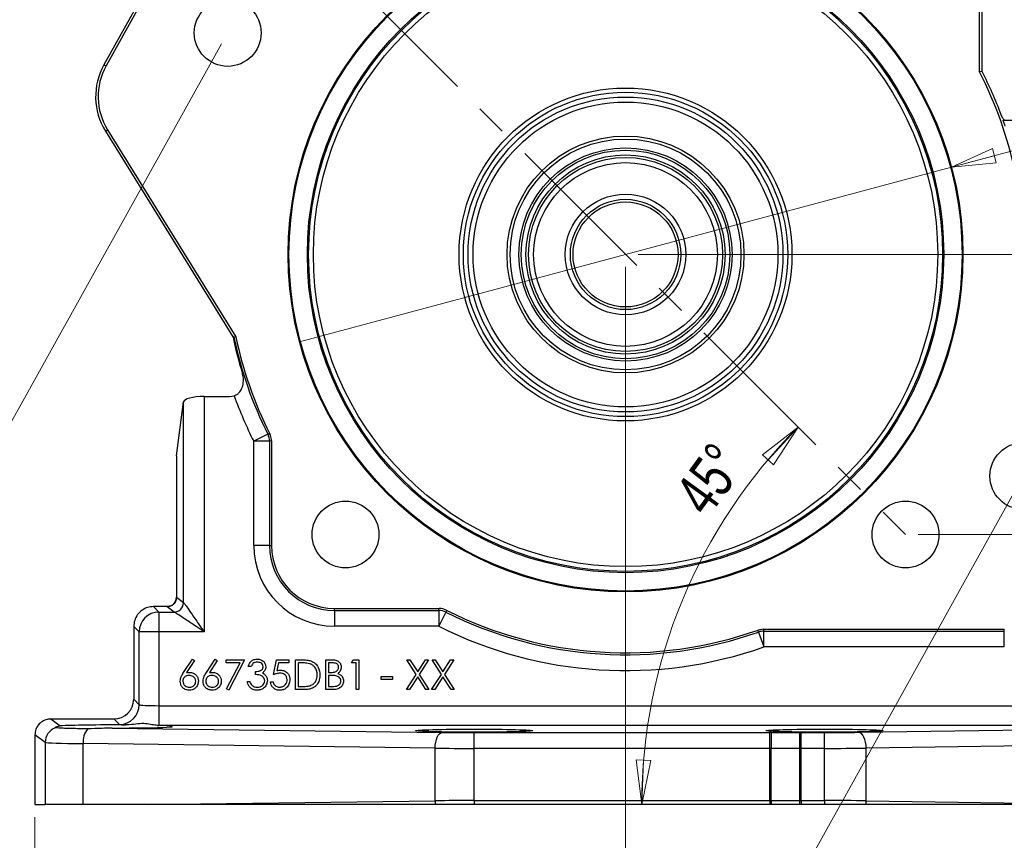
# Model space of a CAD drawing. Header units: inches. Extents: x 0.6 to 16.3, y 0.2 to 11.5.
# Tile 3 of 34: x 2.3 to 5.4, y 4.3 to 6.9. Entities that reach past the tile are written whole.
import ezdxf

# ---------------------------------------------------------------- set-up
doc = ezdxf.new("R2010")
doc.units = ezdxf.units.IN
doc.header["$MEASUREMENT"] = 0
doc.linetypes.add('CENTERX2', pattern=[0.8, 0.5, -0.1, 0.1, -0.1])
doc.styles.add('SLDTEXTSTYLE0', font='TXT', dxfattribs={"width": 0.75})
doc.dimstyles.new('SLDDIMSTYLE0', dxfattribs={"dimtxt": 0.137795, "dimasz": 0.14, "dimexe": 0, "dimexo": 0.0625, "dimgap": 0.034449, "dimtad": 1, "dimdec": 4, "dimlfac": 2, "dimzin": 12, "dimdsep": 46, "dimtxsty": 'SLDTEXTSTYLE0', "dimblk1": 'CLOSED', "dimblk2": 'CLOSED', "dimsah": 1, "dimcen": 0.09, "dimazin": 3, "dimtfac": 1, "dimtofl": 0, "dimtmove": 0, "dimatfit": 3, "dimldrblk": 'CLOSED', "dimfxl": 0, "dimfrac": 2, "dimtolj": 1, "dimtzin": 12, "dimarcsym": 0})
doc.dimstyles.new('SLDDIMSTYLE1', dxfattribs={"dimtxt": 0.137795, "dimasz": 0.14, "dimexe": 0, "dimexo": 0.0625, "dimgap": 0.034449, "dimtad": 0, "dimdec": 1, "dimlfac": 2, "dimrnd": 1e-09, "dimzin": 12, "dimdsep": 46, "dimtxsty": 'SLDTEXTSTYLE0', "dimblk1": 'NONE', "dimblk2": 'CLOSED', "dimsah": 1, "dimcen": 0, "dimadec": 0, "dimazin": 3, "dimtfac": 1, "dimtdec": 1, "dimtmove": 0, "dimatfit": 3, "dimldrblk": 'NONE', "dimfxl": 0, "dimfrac": 2, "dimtolj": 1, "dimtzin": 12, "dimarcsym": 0})
doc.dimstyles.new('SLDDIMSTYLE2', dxfattribs={"dimtxt": 0.137795, "dimasz": 0.14, "dimexe": 0, "dimexo": 0.0625, "dimgap": 0.034449, "dimtad": 0, "dimtih": 1, "dimtoh": 1, "dimlfac": 2, "dimrnd": 1e-09, "dimzin": 12, "dimdsep": 46, "dimtxsty": 'SLDTEXTSTYLE0', "dimblk1": 'CLOSED', "dimblk2": 'CLOSED', "dimsah": 1, "dimcen": 0.09, "dimadec": 0, "dimazin": 3, "dimtfac": 1, "dimtofl": 0, "dimtmove": 0, "dimatfit": 3, "dimldrblk": 'CLOSED', "dimfxl": 0, "dimfrac": 2, "dimtolj": 1, "dimtzin": 12, "dimarcsym": 0})
doc.dimstyles.new('SLDDIMSTYLE3', dxfattribs={"dimtxt": 0.137795, "dimasz": 0.14, "dimexe": 0, "dimexo": 0.0625, "dimgap": 0.034449, "dimtad": 0, "dimdec": 1, "dimlfac": 2, "dimrnd": 1e-09, "dimzin": 12, "dimdsep": 46, "dimtxsty": 'SLDTEXTSTYLE0', "dimblk1": 'CLOSED', "dimblk2": 'CLOSED', "dimsah": 1, "dimcen": 0.09, "dimadec": 0, "dimazin": 3, "dimtfac": 1, "dimtdec": 1, "dimtofl": 0, "dimtmove": 0, "dimatfit": 3, "dimldrblk": 'CLOSED', "dimfxl": 0, "dimfrac": 2, "dimtolj": 1, "dimtzin": 12, "dimarcsym": 0})
doc.dimstyles.new('SLDDIMSTYLE4', dxfattribs={"dimtxt": 0.137795, "dimasz": 0.14, "dimexe": 0, "dimexo": 0.0625, "dimgap": 0.034449, "dimtad": 0, "dimdec": 1, "dimlfac": 2, "dimrnd": 1e-09, "dimzin": 4, "dimdsep": 46, "dimtxsty": 'SLDTEXTSTYLE0', "dimblk1": 'CLOSED', "dimblk2": 'CLOSED', "dimsah": 1, "dimcen": 0.09, "dimadec": 0, "dimazin": 1, "dimtfac": 1, "dimtdec": 1, "dimtofl": 0, "dimtmove": 0, "dimatfit": 3, "dimldrblk": 'CLOSED', "dimfxl": 0, "dimfrac": 2, "dimtolj": 1, "dimtzin": 12, "dimarcsym": 0})
doc.dimstyles.new('SLDDIMSTYLE5', dxfattribs={"dimtxt": 0.137795, "dimasz": 0.14, "dimexe": 0, "dimexo": 0.0625, "dimgap": 0.034449, "dimtad": 0, "dimtih": 1, "dimtoh": 1, "dimdec": 1, "dimlfac": 2, "dimrnd": 1e-09, "dimzin": 12, "dimdsep": 46, "dimtxsty": 'SLDTEXTSTYLE0', "dimblk1": 'CLOSED', "dimblk2": 'CLOSED', "dimsah": 1, "dimcen": 0.09, "dimadec": 0, "dimazin": 3, "dimtfac": 1, "dimtdec": 1, "dimtofl": 0, "dimtmove": 0, "dimatfit": 3, "dimldrblk": 'CLOSED', "dimfxl": 0, "dimfrac": 2, "dimtolj": 1, "dimtzin": 12, "dimarcsym": 0})

# ---------------------------------------------------------------- blocks, each defined once
blk = doc.blocks.new('_Closed')
at = {"color": 0, "linetype": 'ByBlock', "lineweight": -2}
for p, q in [((-1, 0.166667), (0, 0)), ((-1, 0.166667), (-1, -0.166667)), ((0, 0), (-1, -0.166667)), ((0, 0), (-1, 0))]:
    blk.add_line(p, q, dxfattribs=at)
blk = doc.blocks.new('_D')
at = {"color": 7, "linetype": 'Continuous', "lineweight": 0}
blk.add_line((2.73, 4.4103), (4.2885, 4.4103), dxfattribs=at)
at = {"color": 7, "linetype": 'Continuous', "lineweight": 18}
blk.add_arc((5.9343, 4.4103), 1.6852, 135, 180, dxfattribs=at)
at = {"color": 7, "linetype": 'Continuous', "lineweight": 18, "xscale": 0.14, "yscale": 0.14}
for p, rotation in [((4.7427, 5.6019), 47.37451007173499), ((4.2492, 4.4103), 267.6254899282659)]:
    blk.add_blockref('_Closed', p, dxfattribs=dict(at, rotation=rotation))
at = {"color": 7, "linetype": 'Continuous', "lineweight": 18, "insert": (4.3461, 5.3936), "char_height": 0.1378, "attachment_point": 1, "rotation": 53.9835, "style": 'SLDTEXTSTYLE0'}
blk.add_mtext('45°', dxfattribs=at)
blk = doc.blocks.new('_D_1')
at = {"color": 7, "linetype": 'Continuous', "lineweight": 0}
for p, q in [((5.9974, 6.8554), (6.038, 6.8663)), ((6.038, 6.8663), (6.0946, 6.655)), ((5.7024, 6.7764), (5.6618, 6.7655)), ((5.6618, 6.7655), (5.7185, 6.5542)), ((6.0946, 6.655), (6.0541, 6.6441)), ((5.7185, 6.5542), (5.759, 6.5651)), ((5.2268, 6.4225), (5.5871, 6.519)), ((3.169, 5.8711), (5.2268, 6.4225))]:
    blk.add_line(p, q, dxfattribs=at)
at = {"color": 7, "linetype": 'Continuous', "lineweight": 18, "xscale": 0.14, "yscale": 0.14, "rotation": 195.0000000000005}
blk.add_blockref('_Closed', (5.2268, 6.4225, 0.8982), dxfattribs=at)
at = {"color": 7, "linetype": 'Continuous', "lineweight": 18, "char_height": 0.1378, "attachment_point": 1, "rotation": 15, "style": 'SLDTEXTSTYLE0'}
for s, insert in [('108', (5.713, 6.7366)), ('4.3', (5.9019, 6.5318)), ('%%c', (5.7011, 6.478))]:
    blk.add_mtext(s, dxfattribs=dict(at, insert=insert))
blk = doc.blocks.new('_None')
blk = doc.blocks.new('_D_2')
at = {"color": 7, "linetype": 'Continuous', "lineweight": 0}
for p, q in [((4.2373, 6.1468), (6.5408, 6.1468)), ((6.5014, 6.1468), (6.5014, 5.2728)), ((6.3996, 5.2448), (6.3576, 5.2448)), ((6.3576, 5.2448), (6.3576, 5.0261)), ((6.6032, 5.2448), (6.6452, 5.2448)), ((6.6452, 5.2448), (6.6452, 5.0261)), ((6.3576, 5.0261), (6.3996, 5.0261)), ((6.6452, 5.0261), (6.6032, 5.0261)), ((6.5014, 4.4103), (6.5014, 4.8199)), ((6.1148, 4.4103), (6.5408, 4.4103))]:
    blk.add_line(p, q, dxfattribs=at)
at = {"color": 7, "linetype": 'Continuous', "lineweight": 18, "xscale": 0.14, "yscale": 0.14}
for p, rotation in [((6.5014, 6.1468, 0.8982), 90.0000000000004), ((6.5014, 4.4103, 0.8982), 270.0000000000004)]:
    blk.add_blockref('_Closed', p, dxfattribs=dict(at, rotation=rotation))
at = {"color": 7, "linetype": 'Continuous', "lineweight": 18, "char_height": 0.1378, "attachment_point": 1, "style": 'SLDTEXTSTYLE0'}
for s, insert in [('88', (6.3996, 5.2037)), ('3.47', (6.3232, 4.9975))]:
    blk.add_mtext(s, dxfattribs=dict(at, insert=insert))
blk = doc.blocks.new('_D_3')
at = {"color": 7, "linetype": 'Continuous', "lineweight": 0}
for p, q in [((4.1979, 6.1074), (4.1979, 3.8774)), ((2.3333, 4.3709), (2.3333, 3.8774)), ((3.6074, 4.1153), (3.5654, 4.1153)), ((3.5654, 4.1153), (3.5654, 3.8965)), ((3.8111, 4.1153), (3.853, 4.1153)), ((3.853, 4.1153), (3.853, 3.8965)), ((2.3333, 3.9168), (3.4446, 3.9168)), ((4.1979, 3.9168), (3.9739, 3.9168)), ((3.5654, 3.8965), (3.6074, 3.8965)), ((3.853, 3.8965), (3.8111, 3.8965))]:
    blk.add_line(p, q, dxfattribs=at)
at = {"color": 7, "linetype": 'Continuous', "lineweight": 18, "xscale": 0.14, "yscale": 0.14, "rotation": 180.0000000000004}
blk.add_blockref('_Closed', (2.3333, 3.9168, 0.8982), dxfattribs=at)
at = {"color": 7, "linetype": 'Continuous', "lineweight": 18, "xscale": 0.14, "yscale": 0.14}
blk.add_blockref('_Closed', (4.1979, 3.9168, 0.8982), dxfattribs=at)
at = {"color": 7, "linetype": 'Continuous', "lineweight": 18, "char_height": 0.1378, "attachment_point": 1, "style": 'SLDTEXTSTYLE0'}
for s, insert in [('95', (3.6074, 4.0741)), ('3.7', (3.582, 3.868))]:
    blk.add_mtext(s, dxfattribs=dict(at, insert=insert))
blk = doc.blocks.new('_D_4')
at = {"color": 7, "linetype": 'Continuous', "lineweight": 0}
for p, q in [((4.1979, 6.1074), (4.1979, 3.8774)), ((6.2186, 4.3709), (6.2186, 3.8774)), ((5.5876, 4.1153), (5.5456, 4.1153)), ((5.5456, 4.1153), (5.5456, 3.8965)), ((5.8931, 4.1153), (5.935, 4.1153)), ((5.935, 4.1153), (5.935, 3.8965)), ((4.1979, 3.9168), (5.4248, 3.9168)), ((6.2186, 3.9168), (6.0559, 3.9168)), ((5.5456, 3.8965), (5.5876, 3.8965)), ((5.935, 3.8965), (5.8931, 3.8965))]:
    blk.add_line(p, q, dxfattribs=at)
at = {"color": 7, "linetype": 'Continuous', "lineweight": 18, "xscale": 0.14, "yscale": 0.14, "rotation": 180.0000000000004}
blk.add_blockref('_Closed', (4.1979, 3.9168, 0.8982), dxfattribs=at)
at = {"color": 7, "linetype": 'Continuous', "lineweight": 18, "xscale": 0.14, "yscale": 0.14}
blk.add_blockref('_Closed', (6.2186, 3.9168, 0.8982), dxfattribs=at)
at = {"color": 7, "linetype": 'Continuous', "lineweight": 18, "char_height": 0.1378, "attachment_point": 1, "style": 'SLDTEXTSTYLE0'}
for s, insert in [('103', (5.5876, 4.0741)), ('4.0', (5.6131, 3.868))]:
    blk.add_mtext(s, dxfattribs=dict(at, insert=insert))
blk = doc.blocks.new('_D_5')
at = {"color": 7, "linetype": 'Continuous', "lineweight": 0}
for p, q in [((5.1213, 7.0308), (6.8907, 7.0308)), ((6.8513, 7.0308), (6.8513, 6.3921)), ((6.7495, 6.3641), (6.7075, 6.3641)), ((6.7075, 6.3641), (6.7075, 6.1454)), ((6.9531, 6.3641), (6.9951, 6.3641)), ((6.9951, 6.3641), (6.9951, 6.1454)), ((6.7075, 6.1454), (6.7495, 6.1454)), ((6.9951, 6.1454), (6.9531, 6.1454)), ((6.8513, 5.2628), (6.8513, 5.9392)), ((5.1213, 5.2628), (6.8907, 5.2628))]:
    blk.add_line(p, q, dxfattribs=at)
at = {"color": 7, "linetype": 'Continuous', "lineweight": 18, "xscale": 0.14, "yscale": 0.14}
for p, rotation in [((6.8513, 7.0308, 0.8982), 90.0000000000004), ((6.8513, 5.2628, 0.8982), 270.0000000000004)]:
    blk.add_blockref('_Closed', p, dxfattribs=dict(at, rotation=rotation))
at = {"color": 7, "linetype": 'Continuous', "lineweight": 18, "char_height": 0.1378, "attachment_point": 1, "style": 'SLDTEXTSTYLE0'}
for s, insert in [('90', (6.7495, 6.323)), ('3.5', (6.7241, 6.1168))]:
    blk.add_mtext(s, dxfattribs=dict(at, insert=insert))
blk = doc.blocks.new('_D_7')
at = {"color": 7, "linetype": 'Continuous', "lineweight": 0}
for p, q in [((2.9229, 6.8118), (1.4397, 4.1488)), ((5.4346, 5.4129), (3.9514, 2.7499)), ((1.4588, 4.1832), (2.7157, 3.4832)), ((2.8785, 3.5059), (2.8365, 3.5059)), ((2.8365, 3.5059), (2.8365, 3.2872)), ((3.1839, 3.5059), (3.2259, 3.5059)), ((3.2259, 3.5059), (3.2259, 3.2872)), ((2.8365, 3.2872), (2.8785, 3.2872)), ((3.2259, 3.2872), (3.1839, 3.2872)), ((3.9706, 2.7843), (3.3467, 3.1317))]:
    blk.add_line(p, q, dxfattribs=at)
at = {"color": 7, "linetype": 'Continuous', "lineweight": 18, "xscale": 0.14, "yscale": 0.14}
for p, rotation in [((1.4588, 4.1832, 0.8982), 150.8844000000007), ((3.9706, 2.7843, 0.8982), 330.8844000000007)]:
    blk.add_blockref('_Closed', p, dxfattribs=dict(at, rotation=rotation))
at = {"color": 7, "linetype": 'Continuous', "lineweight": 18, "char_height": 0.1378, "attachment_point": 1, "style": 'SLDTEXTSTYLE0'}
for s, insert in [('146', (2.8785, 3.4648)), ('5.8', (2.9039, 3.2586))]:
    blk.add_mtext(s, dxfattribs=dict(at, insert=insert))

msp = doc.modelspace()

# ---------------------------------------------------------------- linework, layer by layer
at = {"color": 7, "linetype": 'Continuous', "lineweight": 25}
for p, q in [((2.82166, 7.231499), (2.551101, 6.745711)), ((2.828576, 7.227647), (2.558017, 6.741859)), ((5.315497, 6.723028), (5.315497, 7.065765)), ((5.323413, 6.795586), (5.323413, 6.973181)), ((5.323413, 6.724945), (5.323413, 6.795586)), ((2.551101, 6.745711), (2.558017, 6.741859)), ((5.323413, 6.724945), (5.315497, 6.723028)), ((5.38998, 6.571025), (5.438169, 6.571025)), ((2.555946, 6.536499), (2.562676, 6.540667)), ((2.555946, 6.536499), (2.893496, 5.99142)), ((2.562676, 6.540667), (2.967673, 5.886677)), ((2.893496, 5.99142), (2.958412, 5.886595)), ((2.967673, 5.886677), (2.961802, 5.884321)), ((2.867484, 5.698386), (2.867484, 4.955562)), ((2.867484, 5.698386), (2.94803, 5.698386)), ((2.94803, 5.698386), (2.962354, 5.700641)), ((2.780346, 5.511401), (2.802524, 5.681577)), ((2.802524, 5.048073), (2.802524, 5.681577)), ((3.068751, 5.579458), (3.0241, 5.557025)), ((3.07407, 5.557025), (3.0241, 5.557025)), ((3.0241, 5.227765), (3.0241, 5.557025)), ((3.07407, 5.557025), (3.07407, 5.227765)), ((3.080301, 5.558504), (3.080301, 5.227765)), ((2.780327, 5.511121), (2.780327, 5.064758)), ((2.780346, 5.511401), (2.780346, 5.064704)), ((3.07407, 5.227765), (3.0241, 5.227765)), ((3.07407, 5.227765), (3.080301, 5.227765)), ((2.780346, 5.064704), (2.802524, 5.048073)), ((2.707783, 5.035309), (2.725052, 5.018041)), ((2.754078, 5.035315), (2.709027, 5.035315)), ((2.725052, 5.018041), (2.725052, 4.955562)), ((2.725052, 5.018041), (2.772612, 5.018041)), ((2.772542, 5.018083), (2.750364, 5.034714)), ((3.278899, 5.029168), (3.609637, 5.029168)), ((3.278899, 5.022936), (3.278899, 5.029168)), ((3.278899, 5.022936), (3.608158, 5.022936)), ((3.278899, 5.022936), (3.278899, 4.972967)), ((3.608158, 5.022936), (3.608158, 4.972967)), ((3.630592, 5.017617), (3.608158, 4.972967)), ((2.645299, 4.971587), (2.645299, 4.742794)), ((2.662573, 4.955562), (2.645305, 4.972831)), ((2.725052, 4.955562), (2.662573, 4.955562)), ((2.662573, 4.72552), (2.662573, 4.955562)), ((2.867484, 4.955562), (2.725052, 4.955562)), ((2.725052, 4.955562), (2.725052, 4.722332)), ((3.608158, 4.972967), (3.278899, 4.972967)), ((4.633134, 4.963919), (4.616499, 4.961069)), ((4.617603, 4.954851), (4.6342, 4.907718)), ((4.633134, 4.963919), (5.393719, 4.963919)), ((4.6342, 4.957687), (5.393719, 4.957687)), ((4.6342, 4.907718), (4.6342, 4.957687)), ((5.393719, 4.957687), (5.393719, 4.963919)), ((5.393719, 4.907718), (5.393719, 4.957687)), ((5.393719, 4.907718), (4.6342, 4.907718)), ((2.802437, 4.82682), (2.830419, 4.869601)), ((2.836898, 4.864512), (2.812127, 4.826632)), ((2.830419, 4.869601), (2.836898, 4.864512)), ((2.874552, 4.82682), (2.902534, 4.869601)), ((2.909014, 4.864512), (2.884243, 4.826632)), ((2.902534, 4.869601), (2.909014, 4.864512)), ((2.93739, 4.867197), (2.995082, 4.867197)), ((2.93739, 4.857582), (2.93739, 4.867197)), ((2.980847, 4.857582), (2.93739, 4.857582)), ((2.938536, 4.775044), (2.980847, 4.857582)), ((2.995082, 4.867197), (2.945804, 4.771044)), ((3.086429, 4.820322), (3.096044, 4.867197)), ((3.096044, 4.867197), (3.134506, 4.867197)), ((3.102617, 4.857582), (3.097565, 4.832924)), ((3.134506, 4.857582), (3.102617, 4.857582)), ((3.134506, 4.867197), (3.134506, 4.857582)), ((3.15614, 4.773447), (3.15614, 4.867197)), ((3.15614, 4.867197), (3.17507, 4.867197)), ((3.171145, 4.857582), (3.164554, 4.857582)), ((3.164554, 4.857582), (3.164554, 4.783063)), ((3.252294, 4.867197), (3.270586, 4.867197)), ((3.252294, 4.773447), (3.252294, 4.867197)), ((3.272126, 4.857582), (3.260707, 4.857582)), ((3.260707, 4.857582), (3.260707, 4.827534)), ((3.332823, 4.857582), (3.338325, 4.867197)), ((3.347246, 4.857582), (3.332823, 4.857582)), ((3.338325, 4.867197), (3.355659, 4.867197)), ((3.347246, 4.773447), (3.347246, 4.857582)), ((3.355659, 4.867197), (3.355659, 4.773447)), ((3.537112, 4.821261), (3.507703, 4.867197)), ((3.507703, 4.867197), (3.517412, 4.867197)), ((3.517412, 4.867197), (3.541957, 4.828849)), ((3.541957, 4.828849), (3.566503, 4.867197)), ((3.576212, 4.867197), (3.546822, 4.821261)), ((3.566503, 4.867197), (3.576212, 4.867197)), ((3.58703, 4.867197), (3.596739, 4.867197)), ((3.616439, 4.821261), (3.58703, 4.867197)), ((3.596739, 4.867197), (3.621284, 4.828849)), ((3.621284, 4.828849), (3.64583, 4.867197)), ((3.655539, 4.867197), (3.626148, 4.821261)), ((3.64583, 4.867197), (3.655539, 4.867197)), ((3.015515, 4.845563), (3.007102, 4.845563)), ((3.029938, 4.820322), (3.029938, 4.829938)), ((3.260707, 4.827534), (3.26636, 4.827534)), ((3.506501, 4.773447), (3.537112, 4.821261)), ((3.546822, 4.821261), (3.577414, 4.773447)), ((3.585828, 4.773447), (3.616439, 4.821261)), ((3.626148, 4.821261), (3.656741, 4.773447)), ((3.003496, 4.798688), (3.011909, 4.798688)), ((3.076813, 4.797486), (3.085227, 4.797486)), ((3.266285, 4.817919), (3.260707, 4.817919)), ((3.260707, 4.817919), (3.260707, 4.783063)), ((3.426573, 4.804697), (3.426573, 4.814313)), ((3.426573, 4.814313), (3.462631, 4.814313)), ((3.462631, 4.804697), (3.426573, 4.804697)), ((3.462631, 4.814313), (3.462631, 4.804697)), ((3.541957, 4.813674), (3.51621, 4.773447)), ((3.567705, 4.773447), (3.541957, 4.813674)), ((3.621284, 4.813674), (3.595537, 4.773447)), ((3.647032, 4.773447), (3.621284, 4.813674)), ((2.945804, 4.771044), (2.938536, 4.775044)), ((3.185193, 4.773447), (3.15614, 4.773447)), ((3.164554, 4.783063), (3.175315, 4.783063)), ((3.277647, 4.773447), (3.252294, 4.773447)), ((3.260707, 4.783063), (3.272689, 4.783063)), ((3.355659, 4.773447), (3.347246, 4.773447)), ((3.51621, 4.773447), (3.506501, 4.773447)), ((3.577414, 4.773447), (3.567705, 4.773447)), ((3.595537, 4.773447), (3.585828, 4.773447)), ((3.656741, 4.773447), (3.647032, 4.773447)), ((2.645299, 4.742794), (2.662573, 4.72552)), ((2.725052, 4.722332), (2.725052, 4.659853)), ((2.725052, 4.722332), (5.602161, 4.722332)), ((2.383316, 4.680315), (2.383316, 4.680315)), ((2.383316, 4.680315), (2.412995, 4.658587)), ((2.383316, 4.680315), (2.58282, 4.680315)), ((2.600095, 4.663041), (2.58282, 4.680315)), ((2.577012, 4.651794), (3.619102, 4.638123)), ((5.602161, 4.659853), (2.725052, 4.659853)), ((3.720144, 4.587515), (3.720144, 4.637498)), ((3.720144, 4.637498), (4.653413, 4.637498)), ((4.752235, 4.587515), (4.75223, 4.637498)), ((4.75223, 4.637498), (4.826443, 4.637498)), ((4.826443, 4.587515), (4.826443, 4.637498)), ((4.934086, 4.638214), (5.983653, 4.653136)), ((2.365952, 4.606462), (2.333331, 4.630345)), ((2.333331, 4.630345), (2.333331, 4.630344)), ((2.333331, 4.630344), (2.333331, 4.410315)), ((2.365952, 4.606462), (2.365952, 4.410315)), ((3.596707, 4.58814), (2.485309, 4.60272)), ((2.485309, 4.410315), (2.485309, 4.60272)), ((6.075434, 4.604119), (4.957944, 4.588231)), ((3.596707, 4.422202), (3.596707, 4.58814)), ((4.653408, 4.587515), (3.720144, 4.587515)), ((3.720144, 4.422793), (3.720144, 4.587515)), ((4.653408, 4.422793), (4.653408, 4.587515)), ((4.657222, 4.422793), (4.657222, 4.587514)), ((4.74842, 4.422793), (4.74842, 4.587514)), ((4.752235, 4.422793), (4.752235, 4.587515)), ((4.826443, 4.587515), (4.752235, 4.587515)), ((4.826443, 4.422793), (4.826443, 4.587515)), ((4.957944, 4.422117), (4.957944, 4.588231)), ((2.690582, 4.410315), (3.596707, 4.422202)), ((3.720144, 4.422793), (3.720144, 4.410315)), ((3.720144, 4.422793), (4.653408, 4.422793)), ((4.653408, 4.422793), (4.65341, 4.410315)), ((4.752235, 4.422793), (4.826443, 4.422793)), ((4.826443, 4.422793), (4.826443, 4.410315)), ((4.957944, 4.422117), (5.787989, 4.410315)), ((2.333331, 4.410315), (2.365952, 4.410315)), ((2.485309, 4.410315), (2.365952, 4.410315)), ((2.690582, 4.410315), (2.485309, 4.410315)), ((3.597343, 4.410315), (2.690582, 4.410315)), ((4.65341, 4.410315), (3.720144, 4.410315)), ((4.657231, 4.410315), (4.65341, 4.410315)), ((4.748432, 4.410315), (4.657231, 4.410315)), ((4.752235, 4.410315), (4.748432, 4.410315)), ((4.826443, 4.410315), (4.752235, 4.410315)), ((5.787989, 4.410315), (4.957278, 4.410315))]:
    msp.add_line(p, q, dxfattribs=at)
at = {"color": 7, "linetype": 'CENTERX2', "lineweight": 18}
msp.add_line((3.313899, 7.030765), (5.081899, 5.262765), dxfattribs=at)
at = {"color": 7, "linetype": 'Continuous', "lineweight": 25, "flags": 128}
for points in [[(3.068751, 5.579458), (3.072227, 5.580314), (3.074957, 5.580988)], [(3.080301, 5.558504), (3.076378, 5.557572), (3.07407, 5.557025)], [(3.608158, 5.022936), (3.608705, 5.025244), (3.609637, 5.029168)], [(3.632121, 5.023824), (3.631279, 5.02041), (3.631158, 5.019916), (3.630592, 5.017617)], [(4.617603, 4.954851), (4.616985, 4.958333), (4.616499, 4.961069)], [(4.633134, 4.963919), (4.633806, 4.959994), (4.6342, 4.957687)], [(3.596707, 4.58814), (3.597226, 4.597751), (3.59856, 4.607003), (3.600661, 4.615551), (3.603449, 4.623077), (3.606821, 4.6293), (3.610651, 4.633988), (3.614796, 4.636966), (3.619102, 4.638123)], [(4.653408, 4.587515), (4.653409, 4.597109), (4.653409, 4.606346), (4.653409, 4.614884), (4.65341, 4.622404), (4.653411, 4.628628), (4.653411, 4.633324), (4.653412, 4.636318), (4.653413, 4.637498)], [(4.957944, 4.588231), (4.957393, 4.597843), (4.955973, 4.607097), (4.953736, 4.615647), (4.950765, 4.623174), (4.947172, 4.629397), (4.943091, 4.634084), (4.938674, 4.63706), (4.934086, 4.638214)], [(4.752235, 4.422793), (4.752235, 4.421223), (4.752235, 4.419654), (4.752235, 4.418087), (4.752235, 4.416523), (4.752235, 4.414962), (4.752235, 4.413407), (4.752235, 4.411858), (4.752235, 4.410315)]]:
    msp.add_lwpolyline(points, dxfattribs=at)
at = {"color": 7, "linetype": 'Continuous', "lineweight": 25}
for centre, radius in [((4.197899, 6.146765), 1.065179), ((4.197899, 6.146765), 1.0625), ((4.197899, 6.146765), 1.004519), ((4.197899, 6.146765), 1.0005), ((4.197899, 6.146765), 0.9855), ((2.942042, 6.846214), 0.105475), ((4.197899, 6.146765), 0.525397), ((4.197899, 6.146765), 0.512), ((4.197899, 6.146765), 0.497047), ((4.197899, 6.146765), 0.481299), ((4.197899, 6.146765), 0.374016), ((4.197899, 6.146765), 0.364438), ((4.197899, 6.146765), 0.336537), ((4.197899, 6.146765), 0.32925), ((4.197899, 6.146765), 0.31425), ((4.197899, 6.146765), 0.306212), ((4.197899, 6.146765), 0.29), ((4.197899, 6.146765), 0.19025), ((4.197899, 6.146765), 0.174173), ((4.197899, 6.146765), 0.16575), ((5.453756, 5.447316), 0.105475), ((3.313899, 5.262765), 0.105475), ((5.081899, 5.262765), 0.105475)]:
    msp.add_circle(centre, radius, dxfattribs=at)
for centre, radius, start, end in [((2.73152, 6.645227), 0.206514, 150.8844, 211.7687), ((2.73152, 6.645227), 0.198598, 150.8844, 211.7687), ((4.197899, 6.146765), 1.257419, 11.937418, 27.276796), ((4.197899, 6.146765), 1.265336, 20.375762, 27.18969), ((4.197899, 6.146765), 1.266498, 191.700604, 197.269278), ((4.197899, 6.146765), 1.263651, 191.986868, 206.675903), ((4.197899, 6.146765), 1.257419, 191.937418, 206.740577), ((4.197899, 6.146765), 1.31362, 199.853412, 206.675903), ((3.024038, 5.55701), 0.050031, 0.016736, 26.659167), ((3.278899, 5.227765), 0.254799, 180, 270), ((3.278899, 5.227765), 0.204829, 180, 270), ((3.278899, 5.227765), 0.198598, 180, 270), ((2.750328, 5.064732), 0.030018, 270.068921, 359.946355), ((2.772506, 5.048101), 0.030018, 270.068921, 359.946355), ((2.725102, 4.955512), 0.062529, 90.04597, 179.95403), ((2.772565, 5.048022), 0.029981, 270.090361, 309.454429), ((3.608143, 4.972905), 0.050031, 63.340833, 89.983264), ((4.197899, 6.146765), 1.263651, 243.324097, 289.398504), ((4.197899, 6.146765), 1.257419, 243.259423, 289.445126), ((4.197899, 6.146765), 1.31362, 243.324097, 289.398504), ((4.634211, 4.907656), 0.050031, 90.011999, 109.386504), ((2.600045, 4.72557), 0.062529, 270.04597, 359.95403), ((2.415991, 4.60641), 0.050039, 111.684472, 179.940655), ((2.552112, 4.607224), 0.066955, 141.188838, 183.857389), ((6.724913, 4.599228), 2.067724, 178.939508, 180.324575), ((2.709248, 4.594989), 2.039186, 359.789994, 1.194468), ((3.734611, 4.423616), 0.137911, 180.587598, 185.534537), ((14.084512, 4.423497), 9.42729, 180.0042771, 180.0801139), ((-2.398607, 4.409494), 7.147039, 0.0065826, 0.1066153), ((4.828397, 4.42351), 0.129554, 354.154648, 359.383987)]:
    msp.add_arc(centre, radius, start, end, dxfattribs=at)
at = {"color": 8, "linetype": 'Continuous', "lineweight": 25}
msp.add_arc((2.772527, 5.048073), 0.030044, 309.446971, 359.918742, dxfattribs=at)
at = {"color": 7, "linetype": 'Continuous', "lineweight": 25}
for centre, major_axis, ratio, start_param, end_param in [((4.19944, 6.146765), (1.263876, 0), 0.99999926, 0.32610151, 0.34232921), ((2.867484, 5.68097), (0.065, 0), 0.26794919, 1.57079633, 3.10668607), ((2.867484, 5.04816), (0.065, 0), 0.03827173, 3.17649924, 3.19341972), ((2.677185, 5.00343), (0.070992, 0.016749), 0.38220016, 1.01777028, 1.03717772), ((2.810327, 5.034769), (0.06, 0), 0.02618592, 2.78614149, 3.17649924), ((2.867484, 5.01817), (0.095, 0), 0.02618592, 3.17649924, 3.19341972), ((2.677185, 5.00343), (0.016749, 0.070992), 0.38220016, 2.10441494, 2.12382238), ((2.582777, 4.742837), (-0.044224, 0.044224), 0.999315, 2.35653711, 3.9266482), ((2.725052, 4.725605), (0.0625, 0), 0.05237184, 3.16777259, 4.71238898), ((2.725052, 4.663127), (0.125, 0), 0.02618592, 3.16777259, 3.70344606), ((2.582335, 4.656636), (0.185, 0), 0.02618592, 1.36980689, 2.72717766), ((2.582335, 4.656636), (0.185, 0), 0.02618592, 4.6836116, 7.01014215), ((2.725052, 4.663127), (0.125, 0), 0.02618592, 4.67650298, 4.71238898), ((3.720144, 4.643405), (0.225591, 0), 0.02618592, 4.24797504, 4.71238898), ((4.653353, 4.620627), (0.644271, 0), 0.02618592, 1.56429282, 1.57070351), ((4.752289, 4.620627), (0.644277, 0), 0.02618592, 1.57088704, 1.5774679), ((4.826443, 4.643405), (0.225591, 0), 0.02618592, 4.71238898, 5.20980782), ((2.582349, 4.606618), (0.216535, 0), 0.02013935, 3.17734411, 4.24767786), ((3.720144, 4.593422), (0.275591, 0), 0.02143505, 4.24797504, 4.71238898), ((4.653353, 4.570644), (0.594271, 0), 0.02838912, 1.5642858, 1.57070351), ((4.752289, 4.570644), (0.594277, 0), 0.0283891, 1.57088704, 1.57730663), ((4.826443, 4.593422), (0.275591, 0), 0.02143505, 4.71238898, 5.20980782), ((3.720144, 4.417213), (0.275591, 0), 0.02024733, 1.57079633, 2.03521027), ((4.653353, 4.439991), (0.594271, 0), 0.02893992, 4.7124818, 4.71889951), ((4.752289, 4.439991), (0.594277, 0), 0.02893989, 4.70587867, 4.71229827), ((4.826443, 4.417213), (0.275591, 0), 0.02024733, 1.07337749, 1.57079633)]:
    msp.add_ellipse(centre, major_axis=major_axis, ratio=ratio, start_param=start_param, end_param=end_param, dxfattribs=at)
for centre in [(3.72013, 4.64344), (4.82643, 4.64344)]:
    msp.add_ellipse(centre, major_axis=(0.185, 0), ratio=0.02618592, dxfattribs=at)
for points, knots in [([(5.393308, 6.571025), (5.393181, 6.571176), (5.392456, 6.572033), (5.391142, 6.573878), (5.389531, 6.576315), (5.388289, 6.578385), (5.387334, 6.580107), (5.38659, 6.581541), (5.386005, 6.582738), (5.385502, 6.583822), (5.385073, 6.584793), (5.384679, 6.585735), (5.384387, 6.586468), (5.384183, 6.587), (5.384084, 6.587263), (5.384062, 6.587324)], [0, 0, 0, 0, 0.06481825, 0.3698579, 0.57473694, 0.71252134, 0.80537352, 0.86814648, 0.91079595, 0.93999912, 0.96681254, 0.98112061, 0.99092392, 0.9978942, 1, 1, 1, 1]), ([(2.957718, 5.889923), (2.958208, 5.889197), (2.959779, 5.886872), (2.961395, 5.884605), (2.961704, 5.884389), (2.961802, 5.884321)], [0, 0, 0, 0, 0.237023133, 0.75904942, 1, 1, 1, 1]), ([(2.962354, 5.700641), (2.965178, 5.701795), (2.971112, 5.704221), (2.979686, 5.711654), (2.988036, 5.724523), (2.992011, 5.741495), (2.99164, 5.756904), (2.989718, 5.766705), (2.988674, 5.770191), (2.988495, 5.770789)], [0, 0, 0, 0, 0.101359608, 0.213010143, 0.385632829, 0.656916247, 0.878388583, 0.979125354, 1, 1, 1, 1]), ([(3.080301, 5.558504), (3.079813, 5.56415), (3.079138, 5.571969), (3.075866, 5.579026), (3.074957, 5.580988)], [0, 0, 0, 0, 0.72205256, 1, 1, 1, 1]), ([(2.777889, 5.053764), (2.777688, 5.052988), (2.776789, 5.04951), (2.772942, 5.04473), (2.767717, 5.040038), (2.762705, 5.037324), (2.758857, 5.036012), (2.756655, 5.03552), (2.7556, 5.035343), (2.755178, 5.035297), (2.755295, 5.035308), (2.755322, 5.03531)], [0, 0, 0, 0, 0.064250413, 0.287588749, 0.475426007, 0.631675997, 0.749336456, 0.825701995, 0.891721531, 0.975051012, 1, 1, 1, 1]), ([(2.779913, 5.064716), (2.780046, 5.06363), (2.780508, 5.059857), (2.778979, 5.056299), (2.777889, 5.053764)], [0, 0, 0, 0, 0.28784241, 1, 1, 1, 1]), ([(2.802572, 5.048031), (2.803094, 5.047432), (2.803757, 5.046673), (2.807064, 5.042181), (2.813635, 5.032976), (2.828665, 5.011496), (2.847635, 4.984189), (2.861585, 4.96407), (2.867433, 4.955637), (2.867484, 4.955562)], [0, 0, 0, 0, 0.10067904, 0.12774331, 0.2622609, 0.47186859, 0.77849157, 0.99805009, 1, 1, 1, 1]), ([(2.707783, 5.035309), (2.701552, 5.034723), (2.689108, 5.033553), (2.671215, 5.024438), (2.656782, 5.010348), (2.647143, 4.992079), (2.645909, 4.979156), (2.645305, 4.972831)], [0, 0, 0, 0, 0.19555161, 0.3904969, 0.59463016, 0.80158879, 1, 1, 1, 1]), ([(2.867484, 4.955562), (2.867408, 4.955613), (2.858862, 4.961311), (2.838474, 4.974904), (2.810759, 4.993349), (2.7888, 5.007857), (2.779214, 5.014066), (2.774368, 5.017109), (2.77339, 5.017628), (2.772612, 5.018041)], [0, 0, 0, 0, 0.00197815, 0.22190727, 0.52904097, 0.73881594, 0.87312318, 0.89894262, 1, 1, 1, 1]), ([(3.632121, 5.023824), (3.62686, 5.025928), (3.619573, 5.028843), (3.611798, 5.029097), (3.609637, 5.029168)], [0, 0, 0, 0, 0.72205256, 1, 1, 1, 1]), ([(3.007102, 4.845563), (3.008182, 4.849168), (3.010339, 4.856368), (3.017503, 4.864337), (3.026171, 4.868913), (3.032062, 4.869372), (3.035009, 4.869601)], [0, 0, 0, 0, 0.28028774, 0.55967968, 0.77974654, 1, 1, 1, 1]), ([(3.035122, 4.859986), (3.032684, 4.859792), (3.027816, 4.859405), (3.020065, 4.854717), (3.017241, 4.849035), (3.015515, 4.845563)], [0, 0, 0, 0, 0.28063596, 0.56036441, 1, 1, 1, 1]), ([(3.035009, 4.869601), (3.038805, 4.869194), (3.046392, 4.868379), (3.055472, 4.862356), (3.061238, 4.85418), (3.062006, 4.848221), (3.06239, 4.845244)], [0, 0, 0, 0, 0.28008496, 0.55986833, 0.78009915, 1, 1, 1, 1]), ([(3.053977, 4.845281), (3.053502, 4.847735), (3.052548, 4.852664), (3.04537, 4.858732), (3.039005, 4.859511), (3.035122, 4.859986)], [0, 0, 0, 0, 0.27885986, 0.56005429, 1, 1, 1, 1]), ([(3.199954, 4.854953), (3.194619, 4.855892), (3.185083, 4.857571), (3.175407, 4.857579), (3.171145, 4.857582)], [0, 0, 0, 0, 0.55954211, 1, 1, 1, 1]), ([(3.17507, 4.867197), (3.180705, 4.867191), (3.190758, 4.86718), (3.200525, 4.864844), (3.204818, 4.863817)], [0, 0, 0, 0, 0.56044468, 1, 1, 1, 1]), ([(3.22465, 4.819158), (3.224347, 4.823546), (3.223742, 4.832312), (3.217923, 4.843356), (3.209638, 4.851252), (3.203183, 4.853719), (3.199954, 4.854953)], [0, 0, 0, 0, 0.28017838, 0.55976463, 0.7797967, 1, 1, 1, 1]), ([(3.204818, 4.863817), (3.209588, 4.861503), (3.219131, 4.856874), (3.230737, 4.841077), (3.232182, 4.827454), (3.233063, 4.819139)], [0, 0, 0, 0, 0.28027479, 0.56070858, 1, 1, 1, 1]), ([(3.270586, 4.867197), (3.274604, 4.867121), (3.282603, 4.86697), (3.293157, 4.862157), (3.299326, 4.853405), (3.300023, 4.847113), (3.300371, 4.843966)], [0, 0, 0, 0, 0.28135158, 0.55995577, 0.77991117, 1, 1, 1, 1]), ([(3.291957, 4.843797), (3.29168, 4.846103), (3.291263, 4.84957), (3.288322, 4.853168), (3.282705, 4.857159), (3.276824, 4.857394), (3.272126, 4.857582)], [0, 0, 0, 0, 0.249268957, 0.374898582, 0.500587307, 1, 1, 1, 1]), ([(2.791957, 4.799589), (2.792874, 4.805074), (2.794515, 4.8149), (2.80001, 4.823168), (2.802437, 4.82682)], [0, 0, 0, 0, 0.5582731, 1, 1, 1, 1]), ([(2.812127, 4.826632), (2.813929, 4.826915), (2.817148, 4.827421), (2.820404, 4.827499), (2.821837, 4.827534)], [0, 0, 0, 0, 0.55991029, 1, 1, 1, 1]), ([(2.821837, 4.827534), (2.825944, 4.827065), (2.834159, 4.826126), (2.843301, 4.81861), (2.848831, 4.809438), (2.849377, 4.802986), (2.84965, 4.799758)], [0, 0, 0, 0, 0.27964301, 0.5593351, 0.77954079, 1, 1, 1, 1]), ([(2.864073, 4.799589), (2.864989, 4.805074), (2.86663, 4.8149), (2.872125, 4.823168), (2.874552, 4.82682)], [0, 0, 0, 0, 0.558273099, 1, 1, 1, 1]), ([(2.884243, 4.826632), (2.886045, 4.826915), (2.889263, 4.827421), (2.892519, 4.827499), (2.893952, 4.827534)], [0, 0, 0, 0, 0.55991029, 1, 1, 1, 1]), ([(2.893952, 4.827534), (2.898059, 4.827065), (2.906274, 4.826126), (2.915417, 4.81861), (2.920946, 4.809438), (2.921492, 4.802986), (2.921765, 4.799758)], [0, 0, 0, 0, 0.27964301, 0.5593351, 0.77954079, 1, 1, 1, 1]), ([(3.029938, 4.829938), (3.035237, 4.830424), (3.043185, 4.831153), (3.050926, 4.836674), (3.053602, 4.841327), (3.053852, 4.843963), (3.053977, 4.845281)], [0, 0, 0, 0, 0.49939602, 0.74902877, 0.87453617, 1, 1, 1, 1]), ([(3.058784, 4.800491), (3.058647, 4.802125), (3.058373, 4.805394), (3.055468, 4.811316), (3.046725, 4.819377), (3.036654, 4.819944), (3.029938, 4.820322)], [0, 0, 0, 0, 0.12558319, 0.2512087, 0.50063143, 1, 1, 1, 1]), ([(3.06239, 4.845244), (3.062238, 4.843077), (3.061933, 4.838747), (3.058555, 4.831552), (3.054138, 4.828077), (3.051441, 4.825956)], [0, 0, 0, 0, 0.28050821, 0.56079232, 1, 1, 1, 1]), ([(3.051441, 4.825956), (3.05362, 4.824811), (3.057512, 4.822766), (3.060351, 4.819426), (3.061601, 4.817956)], [0, 0, 0, 0, 0.55983782, 1, 1, 1, 1]), ([(3.107087, 4.82513), (3.103116, 4.824719), (3.096019, 4.823983), (3.089362, 4.821442), (3.086429, 4.820322)], [0, 0, 0, 0, 0.55941616, 1, 1, 1, 1]), ([(3.097565, 4.832924), (3.099593, 4.833482), (3.103213, 4.834479), (3.10696, 4.834664), (3.108608, 4.834745)], [0, 0, 0, 0, 0.56006419, 1, 1, 1, 1]), ([(3.129698, 4.804434), (3.129352, 4.807678), (3.12866, 4.814161), (3.122341, 4.8212), (3.114698, 4.824684), (3.109626, 4.824981), (3.107087, 4.82513)], [0, 0, 0, 0, 0.27954144, 0.55862936, 0.77908362, 1, 1, 1, 1]), ([(3.108608, 4.834745), (3.113089, 4.834268), (3.122047, 4.833312), (3.131923, 4.824893), (3.137392, 4.814616), (3.137871, 4.807593), (3.138111, 4.804078)], [0, 0, 0, 0, 0.27965603, 0.55899836, 0.77928642, 1, 1, 1, 1]), ([(3.233063, 4.819139), (3.232378, 4.812101), (3.231009, 4.798049), (3.218867, 4.781275), (3.201797, 4.773946), (3.19074, 4.773614), (3.185193, 4.773447)], [0, 0, 0, 0, 0.28010421, 0.55921734, 0.77884749, 1, 1, 1, 1]), ([(3.202114, 4.785448), (3.205856, 4.787089), (3.213339, 4.790371), (3.222798, 4.802207), (3.223948, 4.812735), (3.22465, 4.819158)], [0, 0, 0, 0, 0.28051765, 0.56100777, 1, 1, 1, 1]), ([(3.26636, 4.827534), (3.272244, 4.827552), (3.279608, 4.827573), (3.286877, 4.832312), (3.289675, 4.835592), (3.291618, 4.839503), (3.291844, 4.842366), (3.291957, 4.843797)], [0, 0, 0, 0, 0.49860793, 0.62401688, 0.74940155, 0.87473313, 1, 1, 1, 1]), ([(3.300371, 4.843966), (3.29978, 4.839412), (3.298724, 4.831266), (3.292346, 4.826238), (3.289535, 4.824022)], [0, 0, 0, 0, 0.55919783, 1, 1, 1, 1]), ([(3.289535, 4.824022), (3.292344, 4.822882), (3.297951, 4.820608), (3.303858, 4.814329), (3.307063, 4.807163), (3.307409, 4.802427), (3.307582, 4.800059)], [0, 0, 0, 0, 0.28040814, 0.55956267, 0.77973138, 1, 1, 1, 1]), ([(2.820353, 4.771044), (2.81616, 4.771548), (2.807776, 4.772557), (2.798314, 4.780177), (2.792931, 4.789717), (2.792282, 4.796299), (2.791957, 4.799589)], [0, 0, 0, 0, 0.27963494, 0.5590695, 0.77956064, 1, 1, 1, 1]), ([(2.820071, 4.817919), (2.817218, 4.817667), (2.811519, 4.817164), (2.804956, 4.812249), (2.800985, 4.805955), (2.800576, 4.801486), (2.800371, 4.799251)], [0, 0, 0, 0, 0.28011704, 0.55943866, 0.7796809, 1, 1, 1, 1]), ([(2.800371, 4.799251), (2.800774, 4.796373), (2.80158, 4.790608), (2.807432, 4.78466), (2.814016, 4.781164), (2.81854, 4.780827), (2.820804, 4.780659)], [0, 0, 0, 0, 0.27904097, 0.55878111, 0.77925011, 1, 1, 1, 1]), ([(2.841236, 4.799251), (2.840803, 4.802189), (2.839936, 4.808076), (2.833787, 4.814006), (2.827, 4.81742), (2.822382, 4.817752), (2.820071, 4.817919)], [0, 0, 0, 0, 0.27875771, 0.5586075, 0.77918093, 1, 1, 1, 1]), ([(2.84965, 4.799758), (2.849164, 4.795468), (2.848192, 4.78689), (2.840196, 4.777385), (2.830432, 4.771991), (2.823713, 4.77136), (2.820353, 4.771044)], [0, 0, 0, 0, 0.27961145, 0.55895541, 0.77947501, 1, 1, 1, 1]), ([(2.820804, 4.780659), (2.823686, 4.78094), (2.829449, 4.781501), (2.836114, 4.786333), (2.840526, 4.792461), (2.841, 4.796988), (2.841236, 4.799251)], [0, 0, 0, 0, 0.28004249, 0.55993901, 0.78001179, 1, 1, 1, 1]), ([(2.892468, 4.771044), (2.888275, 4.771548), (2.879892, 4.772557), (2.87043, 4.780177), (2.865047, 4.789717), (2.864397, 4.796299), (2.864073, 4.799589)], [0, 0, 0, 0, 0.27963494, 0.5590695, 0.77956064, 1, 1, 1, 1]), ([(2.892187, 4.817919), (2.889333, 4.817667), (2.883634, 4.817164), (2.877071, 4.812249), (2.873101, 4.805955), (2.872691, 4.801486), (2.872486, 4.799251)], [0, 0, 0, 0, 0.280117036, 0.559438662, 0.779680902, 1, 1, 1, 1]), ([(2.872486, 4.799251), (2.872889, 4.796373), (2.873696, 4.790608), (2.879547, 4.78466), (2.886132, 4.781164), (2.890656, 4.780827), (2.892919, 4.780659)], [0, 0, 0, 0, 0.27904097, 0.55878111, 0.77925011, 1, 1, 1, 1]), ([(2.913352, 4.799251), (2.912919, 4.802189), (2.912051, 4.808076), (2.905903, 4.814006), (2.899115, 4.81742), (2.894497, 4.817752), (2.892187, 4.817919)], [0, 0, 0, 0, 0.27875771, 0.5586075, 0.77918093, 1, 1, 1, 1]), ([(2.921765, 4.799758), (2.921279, 4.795468), (2.920307, 4.78689), (2.912311, 4.777385), (2.902547, 4.771991), (2.895828, 4.77136), (2.892468, 4.771044)], [0, 0, 0, 0, 0.27961145, 0.55895541, 0.77947501, 1, 1, 1, 1]), ([(2.892919, 4.780659), (2.895801, 4.78094), (2.901564, 4.781501), (2.90823, 4.786333), (2.912642, 4.792461), (2.913115, 4.796988), (2.913352, 4.799251)], [0, 0, 0, 0, 0.28004249, 0.55993901, 0.78001179, 1, 1, 1, 1]), ([(3.034765, 4.771044), (3.030461, 4.771415), (3.021866, 4.772157), (3.011726, 4.779372), (3.005828, 4.78884), (3.004274, 4.795403), (3.003496, 4.798688)], [0, 0, 0, 0, 0.2798764, 0.55901067, 0.77926987, 1, 1, 1, 1]), ([(3.011909, 4.798688), (3.012768, 4.795962), (3.014298, 4.791101), (3.01774, 4.787369), (3.019252, 4.78573)], [0, 0, 0, 0, 0.56069443, 1, 1, 1, 1]), ([(3.067198, 4.801298), (3.066525, 4.796696), (3.06518, 4.78749), (3.056377, 4.777381), (3.045661, 4.771869), (3.038398, 4.771319), (3.034765, 4.771044)], [0, 0, 0, 0, 0.27930819, 0.55880598, 0.7792947, 1, 1, 1, 1]), ([(3.034915, 4.780659), (3.038166, 4.780876), (3.044656, 4.78131), (3.052511, 4.786175), (3.057841, 4.792853), (3.05847, 4.797947), (3.058784, 4.800491)], [0, 0, 0, 0, 0.28059907, 0.56015095, 0.78030258, 1, 1, 1, 1]), ([(3.061601, 4.817956), (3.063399, 4.815087), (3.066613, 4.809957), (3.067019, 4.803946), (3.067198, 4.801298)], [0, 0, 0, 0, 0.55941908, 1, 1, 1, 1]), ([(3.105415, 4.771044), (3.101398, 4.771458), (3.093365, 4.772287), (3.084289, 4.779462), (3.078652, 4.788198), (3.077427, 4.794389), (3.076813, 4.797486)], [0, 0, 0, 0, 0.27958961, 0.55901728, 0.77936169, 1, 1, 1, 1]), ([(3.085227, 4.797486), (3.085953, 4.794838), (3.087403, 4.78955), (3.09313, 4.784194), (3.099503, 4.781193), (3.10377, 4.780837), (3.105904, 4.780659)], [0, 0, 0, 0, 0.28002036, 0.55916528, 0.77962445, 1, 1, 1, 1]), ([(3.138111, 4.804078), (3.137563, 4.799214), (3.136468, 4.789493), (3.128043, 4.778188), (3.116904, 4.771915), (3.109247, 4.771334), (3.105415, 4.771044)], [0, 0, 0, 0, 0.279861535, 0.559295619, 0.779436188, 1, 1, 1, 1]), ([(3.105904, 4.780659), (3.109417, 4.781066), (3.116447, 4.781881), (3.124269, 4.788306), (3.129036, 4.796143), (3.129477, 4.80167), (3.129698, 4.804434)], [0, 0, 0, 0, 0.27960523, 0.55938831, 0.77957479, 1, 1, 1, 1]), ([(3.283826, 4.816811), (3.280564, 4.817214), (3.274738, 4.817934), (3.268869, 4.817923), (3.266285, 4.817919)], [0, 0, 0, 0, 0.55973399, 1, 1, 1, 1]), ([(3.272689, 4.783063), (3.275638, 4.783114), (3.28152, 4.783216), (3.290376, 4.78511), (3.296065, 4.790288), (3.298789, 4.795612), (3.299042, 4.798577), (3.299169, 4.800059)], [0, 0, 0, 0, 0.25105317, 0.50084604, 0.74947168, 0.87475871, 1, 1, 1, 1]), ([(3.307582, 4.800059), (3.307028, 4.795856), (3.305918, 4.787445), (3.297473, 4.778543), (3.287551, 4.774009), (3.280951, 4.773635), (3.277647, 4.773447)], [0, 0, 0, 0, 0.27913009, 0.55866486, 0.77907507, 1, 1, 1, 1]), ([(3.299169, 4.800059), (3.29889, 4.802358), (3.298331, 4.80696), (3.292918, 4.813668), (3.287272, 4.815619), (3.283826, 4.816811)], [0, 0, 0, 0, 0.27993701, 0.56043571, 1, 1, 1, 1]), ([(3.019252, 4.78573), (3.021945, 4.784041), (3.026765, 4.781019), (3.03242, 4.780769), (3.034915, 4.780659)], [0, 0, 0, 0, 0.55870235, 1, 1, 1, 1]), ([(3.175315, 4.783063), (3.180365, 4.783049), (3.189378, 4.783024), (3.198225, 4.784708), (3.202114, 4.785448)], [0, 0, 0, 0, 0.56042624, 1, 1, 1, 1]), ([(2.383316, 4.680315), (2.379625, 4.680073), (2.370335, 4.679461), (2.356282, 4.673472), (2.343602, 4.662174), (2.334987, 4.6472), (2.333883, 4.635963), (2.333331, 4.630345)], [0, 0, 0, 0, 0.14146647, 0.35606822, 0.57065882, 0.78533139, 1, 1, 1, 1]), ([(2.720567, 4.659855), (2.714835, 4.660518), (2.703253, 4.661857), (2.682446, 4.666159), (2.658223, 4.665468), (2.6367, 4.661841), (2.623286, 4.661488), (2.619268, 4.661383)], [0, 0, 0, 0, 0.208236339, 0.420805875, 0.654397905, 0.896491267, 1, 1, 1, 1]), ([(2.397502, 4.652909), (2.397541, 4.653305), (2.397619, 4.654107), (2.403018, 4.657144), (2.409782, 4.658122), (2.412995, 4.658587)], [0, 0, 0, 0, 0.33838719, 0.68574863, 1, 1, 1, 1]), ([(2.49994, 4.649189), (2.491027, 4.649307), (2.473202, 4.649542), (2.449852, 4.650023), (2.429962, 4.650587), (2.414211, 4.651225), (2.403371, 4.651917), (2.398597, 4.652488), (2.397732, 4.65282), (2.397502, 4.652909)], [0, 0, 0, 0, 0.15509915, 0.31019849, 0.46828756, 0.62637682, 0.78450918, 0.94264165, 1, 1, 1, 1]), ([(2.577012, 4.651794), (2.56629, 4.651409), (2.539581, 4.65045), (2.514783, 4.649661), (2.49994, 4.649189)], [0, 0, 0, 0, 0.4014643, 1, 1, 1, 1]), ([(4.657543, 4.637497), (4.666498, 4.637495), (4.684408, 4.637491), (4.714558, 4.637489), (4.735752, 4.637494), (4.74799, 4.637497)], [0, 0, 0, 0, 0.29702937, 0.59406295, 1, 1, 1, 1]), ([(4.74842, 4.587514), (4.736094, 4.587511), (4.714637, 4.587506), (4.684237, 4.587508), (4.666164, 4.587512), (4.657222, 4.587514)], [0, 0, 0, 0, 0.40546614, 0.70584511, 1, 1, 1, 1]), ([(4.657222, 4.422793), (4.669381, 4.422796), (4.690733, 4.422802), (4.721134, 4.4228), (4.739373, 4.422796), (4.74842, 4.422793)], [0, 0, 0, 0, 0.39998125, 0.70240151, 1, 1, 1, 1]), ([(3.720144, 4.410315), (3.704889, 4.410315), (3.673937, 4.410315), (3.632526, 4.410315), (3.607779, 4.410315), (3.597343, 4.410315)], [0, 0, 0, 0, 0.35979105, 0.73001659, 1, 1, 1, 1]), ([(4.957278, 4.410315), (4.943499, 4.410315), (4.915543, 4.410315), (4.871062, 4.410315), (4.840909, 4.410315), (4.826443, 4.410315)], [0, 0, 0, 0, 0.33581598, 0.68136972, 1, 1, 1, 1])]:
    msp.add_open_spline(points, degree=3, knots=knots, dxfattribs=at)

# ---------------------------------------------------------------- dimensions: what is measured, and where the dimension line sits
at = {"color": 7, "linetype": 'Continuous', "lineweight": 18}
dim = msp.add_angular_dim_2l(base=(4.37743, 5.055212), line1=((5.081899, 5.262765), (3.313899, 7.030765)), line2=((2.485309, 4.410315), (2.690582, 4.410315)), dimstyle='SLDDIMSTYLE0', dxfattribs=at)
dim.commit()
dim.dimension.update_dxf_attribs({"geometry": '_D', "text_midpoint": (4.571282, 5.401242), "dimtype": 162})
for base, p1, p2, angle, dimstyle, picture, middle in [((6.851321, 7.030765), (5.081899, 5.262765), (5.081899, 7.030765), 90, 'SLDDIMSTYLE5', '_D_5', (6.851321, 6.165659)), ((1.4588499, 4.1831513), (5.4537561, 5.4473164), (2.9420417, 6.8462145), 330.8844, 'SLDDIMSTYLE5', '_D_7', (3.0311773, 3.3074442)), ((6.501405, 4.410315), (4.197899, 6.146765), (6.075434, 4.410315), 90, 'SLDDIMSTYLE2', '_D_2', (6.501405, 5.046364))]:
    dim = msp.add_linear_dim(base=base, p1=p1, p2=p2, angle=angle, dimstyle=dimstyle, dxfattribs=at)
    dim.commit()
    dim.dimension.update_dxf_attribs({"geometry": picture, "text_midpoint": middle, "dimtype": 160})
dim = msp.add_diameter_dim_2p(p1=(3.169014, 5.871077), p2=(5.226783, 6.422454), dimstyle='SLDDIMSTYLE1', dxfattribs=at)
dim.commit()
dim.dimension.update_dxf_attribs({"geometry": '_D_1', "text_midpoint": (5.906539, 6.604594), "dimtype": 163})
for base, p2, dimstyle, picture, middle in [((2.333331, 3.916807), (2.333331, 4.410315), 'SLDDIMSTYLE3', '_D_3', (3.709239, 3.916807)), ((6.218581, 3.916807), (6.218581, 4.410315), 'SLDDIMSTYLE4', '_D_4', (5.740336, 3.916807))]:
    dim = msp.add_linear_dim(base=base, p1=(4.197899, 6.146765), p2=p2, dimstyle=dimstyle, dxfattribs=at)
    dim.commit()
    dim.dimension.update_dxf_attribs({"geometry": picture, "text_midpoint": middle, "dimtype": 160})

doc.saveas('drawing.dxf')
